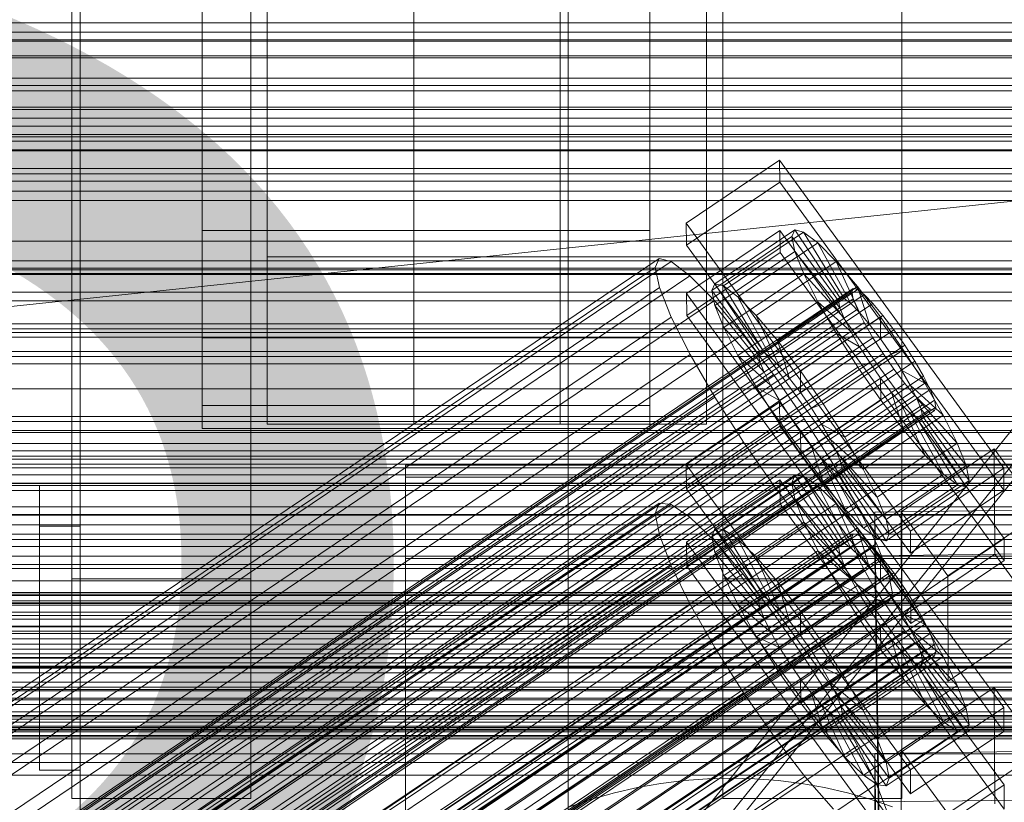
# Model space of a CAD drawing. Header units: millimetres. Extents: x -2233 to 61924, y -68080 to 6847.
# Tile 143 of 256: x 253 to 374, y -34719 to -34623. Entities that reach past the tile are written whole.
import ezdxf

# ---------------------------------------------------------------- set-up
doc = ezdxf.new("R2010")
doc.units = ezdxf.units.MM
for name, color, linetype, lineweight in [('COTAS_O', 1, 'Continuous', 0), ('COTAS_P', 1, 'Continuous', 0), ('frontal_briquetadora', 7, 'Continuous', 0), ('frontal_C01', 7, 'Continuous', 0), ('frontal_C02', 7, 'Continuous', 0), ('frontal_C03', 7, 'Continuous', 0), ('frontal_C05', 7, 'Continuous', 0), ('frontal_mezcladora', 7, 'Continuous', 0), ('frontal_secador', 7, 'Continuous', 0), ('frontal_tolva-C01', 7, 'Continuous', 0)]:
    doc.layers.add(name, color=color, linetype=linetype, lineweight=lineweight)
doc.dimstyles.new('R19_100', dxfattribs={"dimtxt": 250, "dimasz": 150, "dimexe": 150, "dimexo": 80, "dimgap": 100, "dimtad": 1, "dimtih": 1, "dimtoh": 1, "dimdsep": 46, "dimcen": 0.09, "dimadec": 0, "dimazin": 0, "dimtfac": 1, "dimtdec": 4, "dimtofl": 0, "dimtmove": 0, "dimatfit": 3, "dimfxl": 1, "dimtolj": 1, "dimtzin": 0, "dimarcsym": 0})

# ---------------------------------------------------------------- blocks, each defined once
blk = doc.blocks.new('DIM_R27_48')
at = {"layer": 'COTAS_P'}
for p, q in [((-1750, -34600), (-1600, -34555)), ((2600, -34600), (2450, -34555)), ((-1750, -35500), (-1750, -34600)), ((-1750, -34600), (2600, -34600)), ((-1750, -34600), (-1600, -34645)), ((2600, -34600), (2450, -34645)), ((2600, -35500), (2600, -34600))]:
    blk.add_line(p, q, dxfattribs=at)
blk.add_text('4350 P', height=250, dxfattribs=at).set_placement((425, -34500))
blk = doc.blocks.new('DIM_R27_50')
at = {"layer": 'COTAS_P'}
for p, q in [((1705.78, -34504.95), (1551.9, -34475.9)), ((-194.22, -34704.95), (1705.78, -34504.95)), ((1705.78, -34504.95), (1561.32, -34565.4)), ((1800, -35400), (1705.78, -34504.95)), ((-194.22, -34704.95), (-49.75, -34644.49)), ((-100, -35600), (-194.22, -34704.95)), ((-194.22, -34704.95), (-40.33, -34734))]:
    blk.add_line(p, q, dxfattribs=at)
blk.add_text('1910.5 P', height=250, rotation=6.009, dxfattribs=at).set_placement((745.32, -34505.49))
blk = doc.blocks.new('DIM_R27_56')
at = {"layer": 'COTAS_O'}
for p, q in [((-650, -34200), (-500, -34155)), ((650, -34200), (500, -34155)), ((-650, -34900), (-650, -34200)), ((-650, -34200), (650, -34200)), ((-650, -34200), (-500, -34245)), ((650, -34200), (500, -34245)), ((650, -34900), (650, -34200))]:
    blk.add_line(p, q, dxfattribs=at)
blk.add_text('1300 O', height=250, dxfattribs=at).set_placement((0, -34100))
blk = doc.blocks.new('DIM_R27_61')
at = {"layer": 'COTAS_P'}
for p, q in [((-305, -34680), (395, -34680)), ((395, -34680), (350, -34830)), ((395, -36000), (395, -34680)), ((395, -34680), (440, -34830)), ((395, -36000), (350, -35850)), ((395, -36000), (440, -35850)), ((-305, -36000), (395, -36000))]:
    blk.add_line(p, q, dxfattribs=at)
blk.add_text('1320 P', height=250, rotation=90, dxfattribs=at).set_placement((295, -35340))

msp = doc.modelspace()

# ---------------------------------------------------------------- linework, layer by layer
at = {"layer": 'frontal_briquetadora'}
for p, q in [((210, -34680), (416.55, -34680)), ((210, -34680), (430, -34680)), ((255, -34680), (260, -34680)), ((255, -34685), (255, -34680)), ((260, -34685), (260, -34680)), ((320, -34680), (430, -34680)), ((320, -34736), (320, -34680)), ((255, -34685), (260, -34685)), ((255, -34715), (255, -34685)), ((260, -34715), (260, -34685)), ((255, -34715), (260, -34715))]:
    msp.add_line(p, q, dxfattribs=at)
at = {"layer": 'frontal_C01'}
for p, q in [((425, -34624.302), (-425, -34624.302)), ((-425, -34635.858), (425, -34635.858)), ((334.501, -34647.786), (345.969, -34640.05)), ((345.969, -34640.05), (345.981, -34642.746)), ((345.969, -34640.05), (373.501, -34677.904)), ((345.981, -34642.746), (334.513, -34650.482)), ((373.513, -34680.6), (345.981, -34642.746)), ((334.513, -34650.482), (334.501, -34647.786)), ((362.033, -34685.64), (334.501, -34647.786)), ((334.539, -34656.414), (346.008, -34648.677)), ((337.64, -34656.05), (347.47, -34649.419)), ((338.005, -34655.234), (347.835, -34648.603)), ((339.088, -34655.496), (348.918, -34648.865)), ((346.008, -34648.677), (346.02, -34651.373)), ((346.008, -34648.677), (373.539, -34686.532)), ((347.835, -34648.603), (347.47, -34649.419)), ((347.47, -34649.419), (353.205, -34657.305)), ((347.47, -34649.419), (347.847, -34651.255)), ((348.918, -34648.865), (347.835, -34648.603)), ((347.835, -34648.603), (353.378, -34656.919)), ((350.645, -34650.185), (348.918, -34648.865)), ((348.918, -34648.865), (353.892, -34657.043)), ((334.513, -34650.482), (362.045, -34688.336)), ((340.816, -34656.816), (350.645, -34650.185)), ((352.899, -34652.474), (350.645, -34650.185)), ((350.645, -34650.185), (354.71, -34657.668)), ((346.02, -34651.373), (334.551, -34659.11)), ((338.017, -34657.886), (347.847, -34651.255)), ((373.551, -34689.228), (346.02, -34651.373)), ((347.847, -34651.255), (353.384, -34658.175)), ((347.847, -34651.255), (348.941, -34653.987)), ((146.383, -34777.548), (330.692, -34653.213)), ((146.872, -34776.458), (331.181, -34652.123)), ((148.32, -34776.807), (332.629, -34652.472)), ((331.181, -34652.123), (330.692, -34653.213)), ((330.692, -34653.213), (331.197, -34655.668)), ((332.629, -34652.472), (331.181, -34652.123)), ((334.938, -34654.237), (332.629, -34652.472)), ((343.069, -34659.105), (352.899, -34652.474)), ((355.525, -34655.576), (352.899, -34652.474)), ((352.899, -34652.474), (355.777, -34658.752)), ((150.629, -34778.572), (334.938, -34654.237)), ((337.95, -34657.298), (334.938, -34654.237)), ((339.111, -34660.619), (348.941, -34653.987)), ((348.941, -34653.987), (353.902, -34659.469)), ((348.941, -34653.987), (350.678, -34657.43)), ((146.887, -34780.003), (331.197, -34655.668)), ((331.197, -34655.668), (332.659, -34659.321)), ((337.64, -34656.05), (338.005, -34655.234)), ((343.549, -34663.55), (338.005, -34655.234)), ((338.005, -34655.234), (339.088, -34655.496)), ((344.062, -34663.674), (339.088, -34655.496)), ((339.088, -34655.496), (340.816, -34656.816)), ((345.695, -34662.207), (355.525, -34655.576)), ((358.345, -34659.28), (355.525, -34655.576)), ((355.525, -34655.576), (357.021, -34660.222)), ((141.045, -34800.428), (354.844, -34656.2)), ((141.218, -34800.042), (355.017, -34655.814)), ((141.731, -34800.166), (355.53, -34655.937)), ((142.549, -34800.791), (356.348, -34656.563)), ((334.551, -34659.11), (334.539, -34656.414)), ((362.071, -34694.268), (334.539, -34656.414)), ((343.376, -34663.936), (337.64, -34656.05)), ((338.017, -34657.886), (337.64, -34656.05)), ((344.88, -34664.299), (340.816, -34656.816)), ((340.816, -34656.816), (343.069, -34659.105)), ((355.017, -34655.814), (354.844, -34656.2)), ((354.844, -34656.2), (355.022, -34657.07)), ((355.53, -34655.937), (355.017, -34655.814)), ((356.348, -34656.563), (355.53, -34655.937)), ((357.415, -34657.647), (356.348, -34656.563)), ((141.224, -34801.298), (355.022, -34657.07)), ((143.617, -34801.875), (357.415, -34657.647)), ((153.641, -34781.633), (337.95, -34657.298)), ((341.461, -34661.445), (337.95, -34657.298)), ((343.554, -34664.806), (338.017, -34657.886)), ((339.111, -34660.619), (338.017, -34657.886)), ((340.848, -34664.061), (350.678, -34657.43)), ((353.205, -34657.305), (343.376, -34663.936)), ((353.378, -34656.919), (343.549, -34663.55)), ((353.892, -34657.043), (344.062, -34663.674)), ((354.71, -34657.668), (344.88, -34664.299)), ((350.678, -34657.43), (354.725, -34661.1)), ((350.678, -34657.43), (352.938, -34661.347)), ((353.205, -34657.305), (353.378, -34656.919)), ((353.384, -34658.175), (353.205, -34657.305)), ((353.378, -34656.919), (353.892, -34657.043)), ((353.892, -34657.043), (354.71, -34657.668)), ((354.71, -34657.668), (355.777, -34658.752)), ((355.022, -34657.07), (355.541, -34658.364)), ((358.659, -34659.117), (357.415, -34657.647)), ((141.742, -34802.592), (355.541, -34658.364)), ((144.861, -34803.345), (358.659, -34659.117)), ((148.35, -34783.655), (332.659, -34659.321)), ((332.659, -34659.321), (334.981, -34663.922)), ((334.551, -34659.11), (362.083, -34696.964)), ((345.947, -34665.383), (343.069, -34659.105)), ((343.069, -34659.105), (345.695, -34662.207)), ((353.384, -34658.175), (343.554, -34664.806)), ((355.777, -34658.752), (345.947, -34665.383)), ((358.345, -34659.28), (348.515, -34665.911)), ((353.902, -34659.469), (353.384, -34658.175)), ((355.541, -34658.364), (356.363, -34659.994)), ((355.777, -34658.752), (357.021, -34660.222)), ((358.357, -34661.976), (358.345, -34659.28)), ((361.166, -34663.333), (358.345, -34659.28)), ((359.995, -34660.871), (358.659, -34659.117)), ((142.565, -34804.223), (356.363, -34659.994)), ((353.902, -34659.469), (344.073, -34666.1)), ((357.021, -34660.222), (347.191, -34666.853)), ((354.725, -34661.1), (353.902, -34659.469)), ((356.363, -34659.994), (357.434, -34661.85)), ((357.021, -34660.222), (358.357, -34661.976)), ((-450, -34660.756), (450, -34660.756)), ((359.995, -34660.871), (146.196, -34805.099)), ((157.152, -34785.78), (341.461, -34661.445)), ((344.073, -34666.1), (339.111, -34660.619)), ((340.848, -34664.061), (339.111, -34660.619)), ((345.231, -34666.396), (341.461, -34661.445)), ((343.108, -34667.978), (352.938, -34661.347)), ((354.725, -34661.1), (344.895, -34667.731)), ((352.938, -34661.347), (355.796, -34662.955)), ((352.938, -34661.347), (355.569, -34665.473)), ((355.796, -34662.955), (354.725, -34661.1)), ((361.332, -34662.791), (359.995, -34660.871)), ((143.635, -34806.078), (357.434, -34661.85)), ((147.533, -34807.019), (361.332, -34662.791)), ((347.191, -34666.853), (345.695, -34662.207)), ((345.695, -34662.207), (348.515, -34665.911)), ((355.796, -34662.955), (345.966, -34669.586)), ((348.527, -34668.607), (358.357, -34661.976)), ((357.042, -34664.909), (355.796, -34662.955)), ((357.434, -34661.85), (358.68, -34663.804)), ((358.357, -34661.976), (359.693, -34663.896)), ((362.578, -34664.745), (361.332, -34662.791)), ((144.881, -34808.033), (358.68, -34663.804)), ((150.672, -34788.257), (334.981, -34663.922)), ((334.981, -34663.922), (338.003, -34669.159)), ((344.895, -34667.731), (340.848, -34664.061)), ((343.108, -34667.978), (340.848, -34664.061)), ((343.549, -34663.55), (343.376, -34663.936)), ((343.376, -34663.936), (343.554, -34664.806)), ((344.062, -34663.674), (343.549, -34663.55)), ((344.88, -34664.299), (344.062, -34663.674)), ((359.693, -34663.896), (349.863, -34670.527)), ((351.336, -34669.964), (361.166, -34663.333)), ((358.68, -34663.804), (360.017, -34665.724)), ((361.166, -34663.333), (359.693, -34663.896)), ((359.693, -34663.896), (360.939, -34665.85)), ((363.797, -34667.458), (361.166, -34663.333)), ((148.779, -34808.973), (362.578, -34664.745)), ((343.554, -34664.806), (344.073, -34666.1)), ((345.947, -34665.383), (344.88, -34664.299)), ((357.042, -34664.909), (347.212, -34671.541)), ((355.569, -34665.473), (357.042, -34664.909)), ((358.378, -34666.829), (357.042, -34664.909)), ((363.648, -34666.6), (362.578, -34664.745)), ((146.218, -34809.952), (360.017, -34665.724)), ((345.231, -34666.396), (160.922, -34790.731)), ((344.073, -34666.1), (344.895, -34667.731)), ((349.002, -34671.814), (345.231, -34666.396)), ((345.739, -34672.104), (355.569, -34665.473)), ((347.191, -34666.853), (345.947, -34665.383)), ((348.515, -34665.911), (348.527, -34668.607)), ((348.515, -34665.911), (351.336, -34669.964)), ((360.939, -34665.85), (351.109, -34672.481)), ((355.569, -34665.473), (358.39, -34669.525)), ((360.017, -34665.724), (361.352, -34667.478)), ((363.797, -34667.458), (360.939, -34665.85)), ((360.939, -34665.85), (362.01, -34667.706)), ((147.554, -34811.707), (361.352, -34667.478)), ((149.85, -34810.829), (363.648, -34666.6)), ((344.895, -34667.731), (345.966, -34669.586)), ((348.527, -34668.607), (347.191, -34666.853)), ((358.378, -34666.829), (348.548, -34673.46)), ((362.01, -34667.706), (352.18, -34674.337)), ((353.967, -34674.089), (363.797, -34667.458)), ((358.39, -34669.525), (358.378, -34666.829)), ((359.714, -34668.583), (358.378, -34666.829)), ((361.352, -34667.478), (362.596, -34668.948)), ((366.057, -34671.376), (362.01, -34667.706)), ((362.01, -34667.706), (362.833, -34669.336)), ((364.471, -34668.231), (363.648, -34666.6)), ((366.057, -34671.376), (363.797, -34667.458)), ((148.798, -34813.176), (362.596, -34668.948)), ((150.672, -34812.459), (364.471, -34668.231)), ((345.966, -34669.586), (343.108, -34667.978)), ((345.739, -34672.104), (343.108, -34667.978)), ((349.863, -34670.527), (348.527, -34668.607)), ((359.714, -34668.583), (349.884, -34675.215)), ((361.21, -34673.229), (359.714, -34668.583)), ((360.958, -34670.053), (359.714, -34668.583)), ((362.596, -34668.948), (363.664, -34670.032)), ((364.989, -34669.525), (364.471, -34668.231)), ((149.865, -34814.26), (363.664, -34670.032)), ((151.191, -34813.754), (364.989, -34669.525)), ((153.694, -34793.494), (338.003, -34669.159)), ((338.003, -34669.159), (341.52, -34674.675)), ((345.966, -34669.586), (347.212, -34671.541)), ((348.56, -34676.156), (358.39, -34669.525)), ((349.863, -34670.527), (351.336, -34669.964)), ((360.958, -34670.053), (351.128, -34676.684)), ((351.336, -34669.964), (353.967, -34674.089)), ((362.833, -34669.336), (353.003, -34675.967)), ((358.39, -34669.525), (361.21, -34673.229)), ((363.836, -34676.331), (360.958, -34670.053)), ((362.025, -34671.137), (360.958, -34670.053)), ((367.794, -34674.818), (362.833, -34669.336)), ((362.833, -34669.336), (363.351, -34670.63)), ((363.664, -34670.032), (364.482, -34670.657)), ((365.168, -34670.395), (364.989, -34669.525)), ((150.683, -34814.886), (364.482, -34670.657)), ((151.196, -34815.01), (364.995, -34670.781)), ((151.369, -34814.623), (365.168, -34670.395)), ((351.109, -34672.481), (349.863, -34670.527)), ((362.025, -34671.137), (352.196, -34677.768)), ((363.351, -34670.63), (353.521, -34677.262)), ((356.228, -34678.007), (366.057, -34671.376)), ((366.09, -34678.62), (362.025, -34671.137)), ((362.843, -34671.763), (362.025, -34671.137)), ((368.888, -34677.55), (363.351, -34670.63)), ((363.351, -34670.63), (363.53, -34671.5)), ((364.482, -34670.657), (364.995, -34670.781)), ((364.995, -34670.781), (365.168, -34670.395)), ((367.794, -34674.818), (366.057, -34671.376)), ((450, -34671.541), (-450, -34671.541)), ((164.693, -34796.149), (349.002, -34671.814)), ((347.212, -34671.541), (345.739, -34672.104)), ((348.56, -34676.156), (345.739, -34672.104)), ((347.212, -34671.541), (348.548, -34673.46)), ((352.519, -34677.329), (349.002, -34671.814)), ((352.18, -34674.337), (351.109, -34672.481)), ((351.109, -34672.481), (353.967, -34674.089)), ((362.843, -34671.763), (353.014, -34678.394)), ((363.357, -34671.886), (353.527, -34678.518)), ((363.53, -34671.5), (353.7, -34678.131)), ((367.817, -34679.94), (362.843, -34671.763)), ((363.357, -34671.886), (362.843, -34671.763)), ((363.53, -34671.5), (363.357, -34671.886)), ((368.9, -34680.202), (363.357, -34671.886)), ((369.265, -34679.387), (363.53, -34671.5)), ((348.548, -34673.46), (348.56, -34676.156)), ((348.548, -34673.46), (349.884, -34675.215)), ((351.38, -34679.86), (361.21, -34673.229)), ((361.21, -34673.229), (363.836, -34676.331)), ((157.211, -34799.009), (341.52, -34674.675)), ((341.52, -34674.675), (345.291, -34680.092)), ((353.003, -34675.967), (352.18, -34674.337)), ((352.18, -34674.337), (356.228, -34678.007)), ((353.967, -34674.089), (356.228, -34678.007)), ((357.964, -34681.449), (367.794, -34674.818)), ((368.888, -34677.55), (367.794, -34674.818)), ((351.38, -34679.86), (348.56, -34676.156)), ((349.884, -34675.215), (351.38, -34679.86)), ((349.884, -34675.215), (351.128, -34676.684)), ((353.521, -34677.262), (353.003, -34675.967)), ((353.003, -34675.967), (357.964, -34681.449)), ((360.882, -34683.254), (372.35, -34675.518)), ((372.35, -34675.518), (372.408, -34688.459)), ((372.35, -34675.518), (378.086, -34683.404)), ((168.21, -34801.664), (352.519, -34677.329)), ((351.128, -34676.684), (354.006, -34682.962)), ((351.128, -34676.684), (352.196, -34677.768)), ((355.541, -34682.566), (352.519, -34677.329)), ((353.7, -34678.131), (353.521, -34677.262)), ((353.521, -34677.262), (359.058, -34684.181)), ((354.006, -34682.962), (363.836, -34676.331)), ((363.836, -34676.331), (366.09, -34678.62)), ((352.196, -34677.768), (356.26, -34685.251)), ((352.196, -34677.768), (353.014, -34678.394)), ((353.014, -34678.394), (357.987, -34686.572)), ((353.014, -34678.394), (353.527, -34678.518)), ((353.527, -34678.518), (353.7, -34678.131)), ((353.527, -34678.518), (359.07, -34686.833)), ((353.7, -34678.131), (359.436, -34686.018)), ((356.228, -34678.007), (357.964, -34681.449)), ((356.26, -34685.251), (366.09, -34678.62)), ((359.058, -34684.181), (368.888, -34677.55)), ((373.501, -34677.904), (362.033, -34685.64)), ((366.09, -34678.62), (367.817, -34679.94)), ((369.265, -34679.387), (368.888, -34677.55)), ((373.513, -34680.6), (373.501, -34677.904)), ((354.006, -34682.962), (351.38, -34679.86)), ((359.436, -34686.018), (369.265, -34679.387)), ((368.9, -34680.202), (369.265, -34679.387)), ((160.982, -34804.427), (345.291, -34680.092)), ((345.291, -34680.092), (349.061, -34685.044)), ((357.987, -34686.572), (367.817, -34679.94)), ((359.07, -34686.833), (368.9, -34680.202)), ((362.045, -34688.336), (373.513, -34680.6)), ((367.817, -34679.94), (368.9, -34680.202)), ((357.964, -34681.449), (359.058, -34684.181)), ((171.232, -34806.901), (355.541, -34682.566)), ((356.26, -34685.251), (354.006, -34682.962)), ((357.863, -34687.168), (355.541, -34682.566)), ((357.646, -34683.283), (375.644, -34683.038)), ((357.646, -34688.676), (357.646, -34683.283)), ((360.514, -34878.394), (357.646, -34683.283)), ((360.939, -34696.196), (360.882, -34683.254)), ((366.618, -34691.141), (360.882, -34683.254)), ((378.086, -34683.404), (366.618, -34691.141)), ((359.058, -34684.181), (359.436, -34686.018)), ((164.752, -34809.378), (349.061, -34685.044)), ((349.061, -34685.044), (352.572, -34689.191)), ((357.987, -34686.572), (356.26, -34685.251)), ((362.033, -34685.64), (362.045, -34688.336)), ((359.07, -34686.833), (357.987, -34686.572)), ((359.436, -34686.018), (359.07, -34686.833)), ((373.539, -34686.532), (362.071, -34694.268)), ((373.551, -34689.228), (373.539, -34686.532)), ((173.554, -34811.502), (357.863, -34687.168)), ((359.326, -34690.82), (357.863, -34687.168)), ((168.263, -34813.525), (352.572, -34689.191)), ((352.572, -34689.191), (355.584, -34692.251)), ((375.644, -34688.43), (357.646, -34688.676)), ((360.514, -34883.786), (357.646, -34688.676)), ((372.408, -34688.459), (360.939, -34696.196)), ((362.083, -34696.964), (373.551, -34689.228)), ((378.143, -34696.346), (372.408, -34688.459)), ((175.016, -34815.155), (359.326, -34690.82)), ((359.83, -34693.275), (359.326, -34690.82)), ((366.618, -34691.141), (366.675, -34704.082)), ((171.275, -34816.586), (355.584, -34692.251)), ((355.584, -34692.251), (357.893, -34694.016)), ((173.584, -34818.351), (357.893, -34694.016)), ((175.032, -34818.7), (359.341, -34694.365)), ((175.521, -34817.61), (359.83, -34693.275)), ((357.893, -34694.016), (359.341, -34694.365)), ((359.341, -34694.365), (359.83, -34693.275)), ((362.071, -34694.268), (362.083, -34696.964)), ((450, -34694.46), (-450, -34694.46)), ((360.939, -34696.196), (366.675, -34704.082)), ((366.675, -34704.082), (378.143, -34696.346)), ((-450, -34705.245), (450, -34705.245))]:
    msp.add_line(p, q, dxfattribs=at)
at = {"layer": 'frontal_C02'}
for p, q in [((450, -34625.243), (-450, -34625.243)), ((425, -34625.415), (-425, -34625.415)), ((-450, -34637.165), (450, -34637.165)), ((-425, -34636.869), (425, -34636.869)), ((334.501, -34677.435), (345.969, -34669.766)), ((345.969, -34669.766), (345.981, -34672.747)), ((345.969, -34669.766), (373.501, -34707.289)), ((345.981, -34672.747), (334.513, -34680.416)), ((373.513, -34710.269), (345.981, -34672.747)), ((334.513, -34680.416), (334.501, -34677.435)), ((362.033, -34714.958), (334.501, -34677.435)), ((334.539, -34686.973), (346.008, -34679.304)), ((337.64, -34686.273), (347.47, -34679.7)), ((338.005, -34685.314), (347.835, -34678.74)), ((339.088, -34685.432), (348.918, -34678.858)), ((346.008, -34679.304), (346.02, -34682.284)), ((346.008, -34679.304), (373.539, -34716.826)), ((347.835, -34678.74), (347.47, -34679.7)), ((347.47, -34679.7), (353.205, -34687.517)), ((347.47, -34679.7), (347.847, -34681.672)), ((348.918, -34678.858), (347.835, -34678.74)), ((347.835, -34678.74), (353.378, -34687.063)), ((350.645, -34680.046), (348.918, -34678.858)), ((348.918, -34678.858), (353.892, -34687.118)), ((334.513, -34680.416), (362.045, -34717.938)), ((340.816, -34686.619), (350.645, -34680.046)), ((352.899, -34682.222), (350.645, -34680.046)), ((350.645, -34680.046), (354.71, -34687.681)), ((146.872, -34805.433), (331.181, -34682.179)), ((331.181, -34682.179), (330.692, -34683.462)), ((332.629, -34682.337), (331.181, -34682.179)), ((346.02, -34682.284), (334.551, -34689.953)), ((338.017, -34688.245), (347.847, -34681.672)), ((343.069, -34688.795), (352.899, -34682.222)), ((373.551, -34719.807), (346.02, -34682.284)), ((347.847, -34681.672), (353.384, -34688.451)), ((347.847, -34681.672), (348.941, -34684.521)), ((355.525, -34685.238), (352.899, -34682.222)), ((352.899, -34682.222), (355.777, -34688.712)), ((146.383, -34806.716), (330.692, -34683.462)), ((148.32, -34805.591), (332.629, -34682.337)), ((330.692, -34683.462), (331.197, -34686.098)), ((334.938, -34683.924), (332.629, -34682.337)), ((150.629, -34807.179), (334.938, -34683.924)), ((337.95, -34686.833), (334.938, -34683.924)), ((339.111, -34691.095), (348.941, -34684.521)), ((348.941, -34684.521), (353.902, -34689.801)), ((348.941, -34684.521), (350.678, -34688.054)), ((337.64, -34686.273), (338.005, -34685.314)), ((343.549, -34693.636), (338.005, -34685.314)), ((338.005, -34685.314), (339.088, -34685.432)), ((344.062, -34693.692), (339.088, -34685.432)), ((339.088, -34685.432), (340.816, -34686.619)), ((345.695, -34691.812), (355.525, -34685.238)), ((358.345, -34688.89), (355.525, -34685.238)), ((355.525, -34685.238), (357.021, -34690.141)), ((141.045, -34829.397), (354.844, -34686.421)), ((141.218, -34828.942), (355.017, -34685.967)), ((141.731, -34828.998), (355.53, -34686.023)), ((142.549, -34829.561), (356.348, -34686.585)), ((146.887, -34809.352), (331.197, -34686.098)), ((153.641, -34810.088), (337.95, -34686.833)), ((331.197, -34686.098), (332.659, -34689.907)), ((334.551, -34689.953), (334.539, -34686.973)), ((362.071, -34724.495), (334.539, -34686.973)), ((343.376, -34694.091), (337.64, -34686.273)), ((338.017, -34688.245), (337.64, -34686.273)), ((341.461, -34690.866), (337.95, -34686.833)), ((344.88, -34694.254), (340.816, -34686.619)), ((340.816, -34686.619), (343.069, -34688.795)), ((353.378, -34687.063), (343.549, -34693.636)), ((353.892, -34687.118), (344.062, -34693.692)), ((353.205, -34687.517), (353.378, -34687.063)), ((353.378, -34687.063), (353.892, -34687.118)), ((353.892, -34687.118), (354.71, -34687.681)), ((355.017, -34685.967), (354.844, -34686.421)), ((354.844, -34686.421), (355.022, -34687.355)), ((355.53, -34686.023), (355.017, -34685.967)), ((356.348, -34686.585), (355.53, -34686.023)), ((357.415, -34687.616), (356.348, -34686.585)), ((141.224, -34830.331), (355.022, -34687.355)), ((143.617, -34830.591), (357.415, -34687.616)), ((343.554, -34695.025), (338.017, -34688.245)), ((339.111, -34691.095), (338.017, -34688.245)), ((340.848, -34694.628), (350.678, -34688.054)), ((353.205, -34687.517), (343.376, -34694.091)), ((354.71, -34687.681), (344.88, -34694.254)), ((350.678, -34688.054), (354.725, -34691.474)), ((350.678, -34688.054), (352.938, -34692.03)), ((353.384, -34688.451), (353.205, -34687.517)), ((354.71, -34687.681), (355.777, -34688.712)), ((355.022, -34687.355), (355.541, -34688.705)), ((358.659, -34689.045), (357.415, -34687.616)), ((141.742, -34831.681), (355.541, -34688.705)), ((144.861, -34832.02), (358.659, -34689.045)), ((345.947, -34695.285), (343.069, -34688.795)), ((343.069, -34688.795), (345.695, -34691.812)), ((353.384, -34688.451), (343.554, -34695.025)), ((355.777, -34688.712), (345.947, -34695.285)), ((358.345, -34688.89), (348.515, -34695.463)), ((353.902, -34689.801), (353.384, -34688.451)), ((355.541, -34688.705), (356.363, -34690.379)), ((355.777, -34688.712), (357.021, -34690.141)), ((358.357, -34691.87), (358.345, -34688.89)), ((361.166, -34692.927), (358.345, -34688.89)), ((359.995, -34690.774), (358.659, -34689.045)), ((142.565, -34833.354), (356.363, -34690.379)), ((359.995, -34690.774), (146.196, -34833.75)), ((148.35, -34813.162), (332.659, -34689.907)), ((332.659, -34689.907), (334.981, -34694.63)), ((334.551, -34689.953), (362.083, -34727.476)), ((353.902, -34689.801), (344.073, -34696.374)), ((357.021, -34690.141), (347.191, -34696.714)), ((354.725, -34691.474), (353.902, -34689.801)), ((356.363, -34690.379), (357.434, -34692.262)), ((357.021, -34690.141), (358.357, -34691.87)), ((361.332, -34692.687), (359.995, -34690.774)), ((157.152, -34814.12), (341.461, -34690.866)), ((344.073, -34696.374), (339.111, -34691.095)), ((340.848, -34694.628), (339.111, -34691.095)), ((345.231, -34695.747), (341.461, -34690.866)), ((354.725, -34691.474), (344.895, -34698.048)), ((347.191, -34696.714), (345.695, -34691.812)), ((345.695, -34691.812), (348.515, -34695.463)), ((348.527, -34698.444), (358.357, -34691.87)), ((355.796, -34693.358), (354.725, -34691.474)), ((358.357, -34691.87), (359.693, -34693.782)), ((143.635, -34835.238), (357.434, -34692.262)), ((147.533, -34835.662), (361.332, -34692.687)), ((343.108, -34698.604), (352.938, -34692.03)), ((351.336, -34699.5), (361.166, -34692.927)), ((352.938, -34692.03), (355.796, -34693.358)), ((352.938, -34692.03), (355.569, -34696.178)), ((357.434, -34692.262), (358.68, -34694.227)), ((361.166, -34692.927), (359.693, -34693.782)), ((363.797, -34697.075), (361.166, -34692.927)), ((362.578, -34694.652), (361.332, -34692.687)), ((144.881, -34837.202), (358.68, -34694.227)), ((343.549, -34693.636), (343.376, -34694.091)), ((343.376, -34694.091), (343.554, -34695.025)), ((344.062, -34693.692), (343.549, -34693.636)), ((344.88, -34694.254), (344.062, -34693.692)), ((345.947, -34695.285), (344.88, -34694.254)), ((355.796, -34693.358), (345.966, -34699.931)), ((359.693, -34693.782), (349.863, -34700.356)), ((357.042, -34695.323), (355.796, -34693.358)), ((358.68, -34694.227), (360.017, -34696.139)), ((359.693, -34693.782), (360.939, -34695.747)), ((148.779, -34837.627), (362.578, -34694.652)), ((150.672, -34817.885), (334.981, -34694.63)), ((334.981, -34694.63), (338.003, -34699.946)), ((344.895, -34698.048), (340.848, -34694.628)), ((343.108, -34698.604), (340.848, -34694.628)), ((343.554, -34695.025), (344.073, -34696.374)), ((347.191, -34696.714), (345.947, -34695.285)), ((357.042, -34695.323), (347.212, -34701.896)), ((348.515, -34695.463), (348.527, -34698.444)), ((348.515, -34695.463), (351.336, -34699.5)), ((355.569, -34696.178), (357.042, -34695.323)), ((358.378, -34697.235), (357.042, -34695.323)), ((363.648, -34696.535), (362.578, -34694.652)), ((146.218, -34839.115), (360.017, -34696.139)), ((149.85, -34839.51), (363.648, -34696.535)), ((345.231, -34695.747), (160.922, -34819.001)), ((344.073, -34696.374), (344.895, -34698.048)), ((349.002, -34701.144), (345.231, -34695.747)), ((345.739, -34702.752), (355.569, -34696.178)), ((348.527, -34698.444), (347.191, -34696.714)), ((360.939, -34695.747), (351.109, -34702.321)), ((355.569, -34696.178), (358.39, -34700.215)), ((360.017, -34696.139), (361.352, -34697.869)), ((363.797, -34697.075), (360.939, -34695.747)), ((360.939, -34695.747), (362.01, -34697.631)), ((364.471, -34698.209), (363.648, -34696.535)), ((147.554, -34840.844), (361.352, -34697.869)), ((358.378, -34697.235), (348.548, -34703.809)), ((362.01, -34697.631), (352.18, -34704.204)), ((353.967, -34703.648), (363.797, -34697.075)), ((358.39, -34700.215), (358.378, -34697.235)), ((359.714, -34698.964), (358.378, -34697.235)), ((361.352, -34697.869), (362.596, -34699.298)), ((366.057, -34701.051), (362.01, -34697.631)), ((362.01, -34697.631), (362.833, -34699.304)), ((366.057, -34701.051), (363.797, -34697.075)), ((150.672, -34841.184), (364.471, -34698.209)), ((345.966, -34699.931), (343.108, -34698.604)), ((345.739, -34702.752), (343.108, -34698.604)), ((344.895, -34698.048), (345.966, -34699.931)), ((349.863, -34700.356), (348.527, -34698.444)), ((359.714, -34698.964), (349.884, -34705.538)), ((361.21, -34703.867), (359.714, -34698.964)), ((360.958, -34700.393), (359.714, -34698.964)), ((364.989, -34699.558), (364.471, -34698.209)), ((148.798, -34842.273), (362.596, -34699.298)), ((149.865, -34843.304), (363.664, -34700.329)), ((151.191, -34842.534), (364.989, -34699.558)), ((153.694, -34823.2), (338.003, -34699.946)), ((338.003, -34699.946), (341.52, -34705.491)), ((345.966, -34699.931), (347.212, -34701.896)), ((348.56, -34706.789), (358.39, -34700.215)), ((349.863, -34700.356), (351.336, -34699.5)), ((351.109, -34702.321), (349.863, -34700.356)), ((360.958, -34700.393), (351.128, -34706.967)), ((351.336, -34699.5), (353.967, -34703.648)), ((362.833, -34699.304), (353.003, -34705.878)), ((358.39, -34700.215), (361.21, -34703.867)), ((363.836, -34706.883), (360.958, -34700.393)), ((362.025, -34701.424), (360.958, -34700.393)), ((362.596, -34699.298), (363.664, -34700.329)), ((367.794, -34704.584), (362.833, -34699.304)), ((362.833, -34699.304), (363.351, -34700.654)), ((363.664, -34700.329), (364.482, -34700.891)), ((365.168, -34700.492), (364.989, -34699.558)), ((150.683, -34843.866), (364.482, -34700.891)), ((151.196, -34843.922), (364.995, -34700.947)), ((151.369, -34843.468), (365.168, -34700.492)), ((164.693, -34824.398), (349.002, -34701.144)), ((352.519, -34706.689), (349.002, -34701.144)), ((362.025, -34701.424), (352.196, -34707.998)), ((363.351, -34700.654), (353.521, -34707.228)), ((363.53, -34701.588), (353.7, -34708.162)), ((356.228, -34707.624), (366.057, -34701.051)), ((366.09, -34709.059), (362.025, -34701.424)), ((362.843, -34701.987), (362.025, -34701.424)), ((368.888, -34707.433), (363.351, -34700.654)), ((363.351, -34700.654), (363.53, -34701.588)), ((363.53, -34701.588), (363.357, -34702.043)), ((369.265, -34709.405), (363.53, -34701.588)), ((364.482, -34700.891), (364.995, -34700.947)), ((364.995, -34700.947), (365.168, -34700.492)), ((367.794, -34704.584), (366.057, -34701.051)), ((347.212, -34701.896), (345.739, -34702.752)), ((348.56, -34706.789), (345.739, -34702.752)), ((347.212, -34701.896), (348.548, -34703.809)), ((352.18, -34704.204), (351.109, -34702.321)), ((351.109, -34702.321), (353.967, -34703.648)), ((362.843, -34701.987), (353.014, -34708.56)), ((363.357, -34702.043), (353.527, -34708.616)), ((367.817, -34710.247), (362.843, -34701.987)), ((363.357, -34702.043), (362.843, -34701.987)), ((368.9, -34710.365), (363.357, -34702.043)), ((348.548, -34703.809), (348.56, -34706.789)), ((348.548, -34703.809), (349.884, -34705.538)), ((351.38, -34710.44), (361.21, -34703.867)), ((353.967, -34703.648), (356.228, -34707.624)), ((361.21, -34703.867), (363.836, -34706.883)), ((353.003, -34705.878), (352.18, -34704.204)), ((352.18, -34704.204), (356.228, -34707.624)), ((357.964, -34711.157), (367.794, -34704.584)), ((360.882, -34712.5), (372.35, -34704.831)), ((368.888, -34707.433), (367.794, -34704.584)), ((372.35, -34704.831), (372.408, -34719.137)), ((372.35, -34704.831), (378.086, -34712.648)), ((157.211, -34828.745), (341.52, -34705.491)), ((341.52, -34705.491), (345.291, -34710.888)), ((349.884, -34705.538), (351.38, -34710.44)), ((349.884, -34705.538), (351.128, -34706.967)), ((353.521, -34707.228), (353.003, -34705.878)), ((353.003, -34705.878), (357.964, -34711.157)), ((168.21, -34829.943), (352.519, -34706.689)), ((351.38, -34710.44), (348.56, -34706.789)), ((351.128, -34706.967), (354.006, -34713.457)), ((351.128, -34706.967), (352.196, -34707.998)), ((355.541, -34712.004), (352.519, -34706.689)), ((353.7, -34708.162), (353.521, -34707.228)), ((353.521, -34707.228), (359.058, -34714.007)), ((354.006, -34713.457), (363.836, -34706.883)), ((356.228, -34707.624), (357.964, -34711.157)), ((359.058, -34714.007), (368.888, -34707.433)), ((373.501, -34707.289), (362.033, -34714.958)), ((363.836, -34706.883), (366.09, -34709.059)), ((369.265, -34709.405), (368.888, -34707.433)), ((373.513, -34710.269), (373.501, -34707.289)), ((352.196, -34707.998), (356.26, -34715.633)), ((352.196, -34707.998), (353.014, -34708.56)), ((353.014, -34708.56), (357.987, -34716.82)), ((353.014, -34708.56), (353.527, -34708.616)), ((353.527, -34708.616), (353.7, -34708.162)), ((353.527, -34708.616), (359.07, -34716.938)), ((353.7, -34708.162), (359.436, -34715.979)), ((356.26, -34715.633), (366.09, -34709.059)), ((359.436, -34715.979), (369.265, -34709.405)), ((366.09, -34709.059), (367.817, -34710.247)), ((368.9, -34710.365), (369.265, -34709.405)), ((160.982, -34834.142), (345.291, -34710.888)), ((345.291, -34710.888), (349.061, -34715.769)), ((354.006, -34713.457), (351.38, -34710.44)), ((357.964, -34711.157), (359.058, -34714.007)), ((357.987, -34716.82), (367.817, -34710.247)), ((359.07, -34716.938), (368.9, -34710.365)), ((362.045, -34717.938), (373.513, -34710.269)), ((367.817, -34710.247), (368.9, -34710.365)), ((171.232, -34835.259), (355.541, -34712.004)), ((357.863, -34716.728), (355.541, -34712.004)), ((360.939, -34726.807), (360.882, -34712.5)), ((366.618, -34720.317), (360.882, -34712.5)), ((356.26, -34715.633), (354.006, -34713.457)), ((357.646, -34712.96), (375.644, -34712.717)), ((357.646, -34718.921), (357.646, -34712.96)), ((360.514, -34906.365), (357.646, -34712.96)), ((378.086, -34712.648), (366.618, -34720.317)), ((359.058, -34714.007), (359.436, -34715.979)), ((362.033, -34714.958), (362.045, -34717.938)), ((164.752, -34839.023), (349.061, -34715.769)), ((349.061, -34715.769), (352.572, -34719.801)), ((357.987, -34716.82), (356.26, -34715.633)), ((359.436, -34715.979), (359.07, -34716.938)), ((173.554, -34839.982), (357.863, -34716.728)), ((359.326, -34720.537), (357.863, -34716.728)), ((359.07, -34716.938), (357.987, -34716.82)), ((373.539, -34716.826), (362.071, -34724.495)), ((373.551, -34719.807), (373.539, -34716.826)), ((375.644, -34718.678), (357.646, -34718.921)), ((360.514, -34912.326), (357.646, -34718.921))]:
    msp.add_line(p, q, dxfattribs=at)
at = {"layer": 'frontal_C03'}
for p, q in [((1500, -34627.188), (-1500, -34627.188)), ((1500, -34627.473), (-1500, -34627.473)), ((1250, -34629.957), (-1250, -34629.957)), ((1250, -34630.838), (-1250, -34630.838)), ((1250, -34631.492), (-1250, -34631.492)), ((1250, -34633.799), (-1250, -34633.799)), ((-1250, -34634.856), (1250, -34634.856)), ((1250, -34637.709), (-1250, -34637.709)), ((-1500, -34638.882), (1500, -34638.882)), ((1250, -34638.766), (-1250, -34638.766)), ((1250, -34641.073), (-1250, -34641.073)), ((1250, -34641.727), (-1250, -34641.727)), ((1250, -34642.608), (-1250, -34642.608)), ((1250, -34652.415), (-1250, -34652.415)), ((1250, -34653.296), (-1250, -34653.296)), ((1250, -34653.949), (-1250, -34653.949)), ((1250, -34656.257), (-1250, -34656.257)), ((-1250, -34657.314), (1250, -34657.314)), ((1250, -34660.166), (-1250, -34660.166)), ((1250, -34661.224), (-1250, -34661.224)), ((1250, -34663.531), (-1250, -34663.531)), ((1250, -34664.184), (-1250, -34664.184)), ((1250, -34665.066), (-1250, -34665.066)), ((1250, -34674.872), (-1250, -34674.872)), ((1250, -34675.754), (-1250, -34675.754)), ((1250, -34676.407), (-1250, -34676.407)), ((-1250, -34676.77), (1250, -34676.77)), ((-1250, -34677.403), (1250, -34677.403)), ((-1250, -34677.867), (1250, -34677.867)), ((1250, -34678.714), (-1250, -34678.714)), ((-1250, -34679.722), (1250, -34679.722)), ((-1250, -34679.772), (1250, -34679.772)), ((-1250, -34680.619), (1250, -34680.619)), ((1250, -34682.624), (-1250, -34682.624)), ((-1250, -34683.571), (1250, -34683.571)), ((1250, -34683.681), (-1250, -34683.681)), ((-1250, -34684.838), (1250, -34684.838)), ((1250, -34685.989), (-1250, -34685.989)), ((1250, -34686.642), (-1250, -34686.642)), ((1250, -34687.523), (-1250, -34687.523)), ((-1250, -34688.686), (1250, -34688.686)), ((-1250, -34690.238), (1250, -34690.238)), ((-1500, -34691.736), (1500, -34691.736)), ((-1500, -34693.159), (1500, -34693.159)), ((-1500, -34693.384), (1500, -34693.384)), ((-1500, -34693.548), (1500, -34693.548)), ((-1500, -34694.206), (1500, -34694.206)), ((-1500, -34694.523), (1500, -34694.523)), ((-1500, -34695.569), (1500, -34695.569)), ((-1250, -34694.718), (1250, -34694.718)), ((-1500, -34696.018), (1500, -34696.018)), ((1250, -34696.45), (-1250, -34696.45)), ((-1500, -34697.382), (1500, -34697.382)), ((-1500, -34697.932), (1500, -34697.932)), ((1250, -34697.33), (-1250, -34697.33)), ((1250, -34698.211), (-1250, -34698.211)), ((1250, -34698.865), (-1250, -34698.865)), ((-1500, -34699.519), (1500, -34699.519)), ((1500, -34700.133), (-1500, -34700.133)), ((1500, -34700.719), (-1500, -34700.719)), ((1250, -34701.172), (-1250, -34701.172)), ((-1250, -34701.258), (1250, -34701.258)), ((-1500, -34701.836), (1500, -34701.836)), ((-1500, -34702.471), (1500, -34702.471)), ((-1250, -34702.229), (1250, -34702.229)), ((-1250, -34703.05), (1250, -34703.05)), ((-1500, -34704.175), (1500, -34704.175)), ((-1500, -34704.789), (1500, -34704.789)), ((1250, -34705.081), (-1250, -34705.081)), ((-1500, -34706.376), (1500, -34706.376)), ((1250, -34706.139), (-1250, -34706.139)), ((-1500, -34706.926), (1500, -34706.926)), ((-1500, -34708.289), (1500, -34708.289)), ((-1500, -34708.738), (1500, -34708.738)), ((-1250, -34707.858), (1250, -34707.858)), ((1250, -34708.446), (-1250, -34708.446)), ((-1500, -34709.784), (1500, -34709.784)), ((-1500, -34710.102), (1500, -34710.102)), ((1250, -34709.1), (-1250, -34709.1)), ((-1250, -34709.589), (1250, -34709.589)), ((1250, -34709.981), (-1250, -34709.981)), ((-1500, -34710.76), (1500, -34710.76)), ((-1500, -34710.924), (1500, -34710.924)), ((-1500, -34711.148), (1500, -34711.148)), ((-1250, -34714.07), (1250, -34714.07)), ((-1250, -34715.622), (1250, -34715.622))]:
    msp.add_line(p, q, dxfattribs=at)
at = {"layer": 'frontal_C05'}
for p, q in [((300, -34679), (300, -34677.5)), ((300, -34677.5), (380, -34677.5)), ((300, -34679), (380, -34679)), ((300, -34777), (300, -34679)), ((300, -34849), (300, -34689)), ((300, -34689), (375, -34689)), ((334.225, -34716.288), (337.109, -34716.072)), ((337.109, -34716.072), (340, -34716)), ((340, -34716), (342.891, -34716.072)), ((342.891, -34716.072), (345.775, -34716.288)), ((325.688, -34717.794), (328.508, -34717.15)), ((328.508, -34717.15), (331.356, -34716.648)), ((331.356, -34716.648), (334.225, -34716.288)), ((345.775, -34716.288), (348.644, -34716.648)), ((348.644, -34716.648), (351.492, -34717.15)), ((351.492, -34717.15), (354.312, -34717.794)), ((320.163, -34719.498), (322.904, -34718.577)), ((322.904, -34718.577), (325.688, -34717.794)), ((354.312, -34717.794), (357.096, -34718.577)), ((357.096, -34718.577), (359.837, -34719.498))]:
    msp.add_line(p, q, dxfattribs=at)
at = {"layer": 'frontal_mezcladora'}
for p, q in [((283, -34651.923), (283, -34405.016)), ((301, -34405.016), (301, -34651.923)), ((319, -34405.016), (319, -34651.923)), ((337, -34405.016), (337, -34651.923)), ((259, -34691.488), (259, -34421.488)), ((281, -34421.488), (281, -34691.488)), ((339, -34691.488), (339, -34421.488)), ((361, -34421.488), (361, -34691.488)), ((283, -34425.593), (283, -34672.5)), ((301, -34425.593), (301, -34672.5)), ((319, -34425.593), (319, -34672.5)), ((337, -34425.593), (337, -34672.5)), ((259, -34718.512), (259, -34448.512)), ((281, -34718.512), (281, -34448.512)), ((339, -34718.512), (339, -34448.512)), ((361, -34718.512), (361, -34448.512)), ((260, -34820), (260, -34600)), ((320, -34820), (320, -34600)), ((275, -34611.482), (275, -34631.5)), ((330, -34611.482), (330, -34631.5)), ((275, -34631.5), (275, -34648.69)), ((275, -34631.5), (330, -34631.5)), ((330, -34631.5), (330, -34648.69)), ((275, -34648.69), (275, -34661.88)), ((275, -34648.69), (330, -34648.69)), ((330, -34648.69), (330, -34661.88)), ((283, -34651.923), (301, -34651.923)), ((283, -34672.5), (283, -34651.923)), ((301, -34651.923), (301, -34672.5)), ((301, -34651.923), (319, -34651.923)), ((319, -34651.923), (319, -34672.5)), ((319, -34651.923), (337, -34651.923)), ((337, -34651.923), (337, -34672.5)), ((275, -34661.88), (275, -34670.172)), ((275, -34661.88), (330, -34661.88)), ((330, -34661.88), (330, -34670.172)), ((275, -34670.172), (275, -34673)), ((275, -34670.172), (330, -34670.172)), ((330, -34670.172), (330, -34673)), ((301, -34672.5), (283, -34672.5)), ((319, -34672.5), (301, -34672.5)), ((337, -34672.5), (319, -34672.5)), ((275, -34673), (330, -34673)), ((259, -34718.512), (259, -34691.488)), ((259, -34691.488), (281, -34691.488)), ((281, -34691.488), (281, -34718.512)), ((339, -34718.512), (339, -34691.488)), ((339, -34691.488), (361, -34691.488)), ((361, -34691.488), (361, -34718.512)), ((-625, -34710), (625, -34710)), ((150, -34710), (625, -34710)), ((281, -34718.512), (259, -34718.512)), ((361, -34718.512), (339, -34718.512))]:
    msp.add_line(p, q, dxfattribs=at)
at = {"layer": 'frontal_secador'}
for p, q in [((1360, -34623.147), (-1360, -34623.147)), ((-1360, -34633.5), (1360, -34633.5)), ((-1250, -34633.5), (1250, -34633.5)), ((1360, -34643.853), (-1360, -34643.853)), ((-1250, -34645), (1250, -34645)), ((-1400, -34650), (1400, -34650)), ((-1250, -34650), (1250, -34650)), ((1360, -34653.5), (-1360, -34653.5)), ((1250, -34654.076), (-1250, -34654.076)), ((1360, -34661.784), (-1360, -34661.784)), ((1360, -34668.141), (-1360, -34668.141)), ((1360, -34672.137), (-1360, -34672.137)), ((1360, -34673.5), (-1360, -34673.5)), ((1250, -34673.25), (-1250, -34673.25)), ((1250, -34689.715), (-1250, -34689.715)), ((1250, -34702.349), (-1250, -34702.349)), ((1250, -34710.291), (-1250, -34710.291)), ((1250, -34713), (-1250, -34713))]:
    msp.add_line(p, q, dxfattribs=at)
at = {"layer": 'frontal_tolva-C01'}
for p, q in [((221.887, -34862.339), (596.887, -34397.489)), ((600, -34397.972), (225, -34862.823)), ((225, -34864.851), (600, -34400))]:
    msp.add_line(p, q, dxfattribs=at)

# ---------------------------------------------------------------- dimensions: what is measured, and where the dimension line sits
at = {"layer": 'COTAS_O'}
dim = msp.add_aligned_dim(p1=(-650, -34900), p2=(650, -34900), distance=700, text='<> O', dimstyle='R19_100', dxfattribs=at)
dim.commit()
dim.dimension.update_dxf_attribs({"geometry": 'DIM_R27_56', "text_midpoint": (0, -34200)})
at = {"layer": 'COTAS_P'}
for p1, p2, distance, picture, middle in [((-100, -35600), (1800, -35400), 900, 'DIM_R27_50', (755.784, -34604.945)), ((-1750, -35500), (2600, -35500), 900, 'DIM_R27_48', (425, -34600)), ((-305, -36000), (-305, -34680), -700, 'DIM_R27_61', (395, -35340))]:
    dim = msp.add_aligned_dim(p1=p1, p2=p2, distance=distance, text='<> P', dimstyle='R19_100', dxfattribs=at)
    dim.commit()
    dim.dimension.update_dxf_attribs({"geometry": picture, "text_midpoint": middle})

doc.saveas('drawing.dxf')
